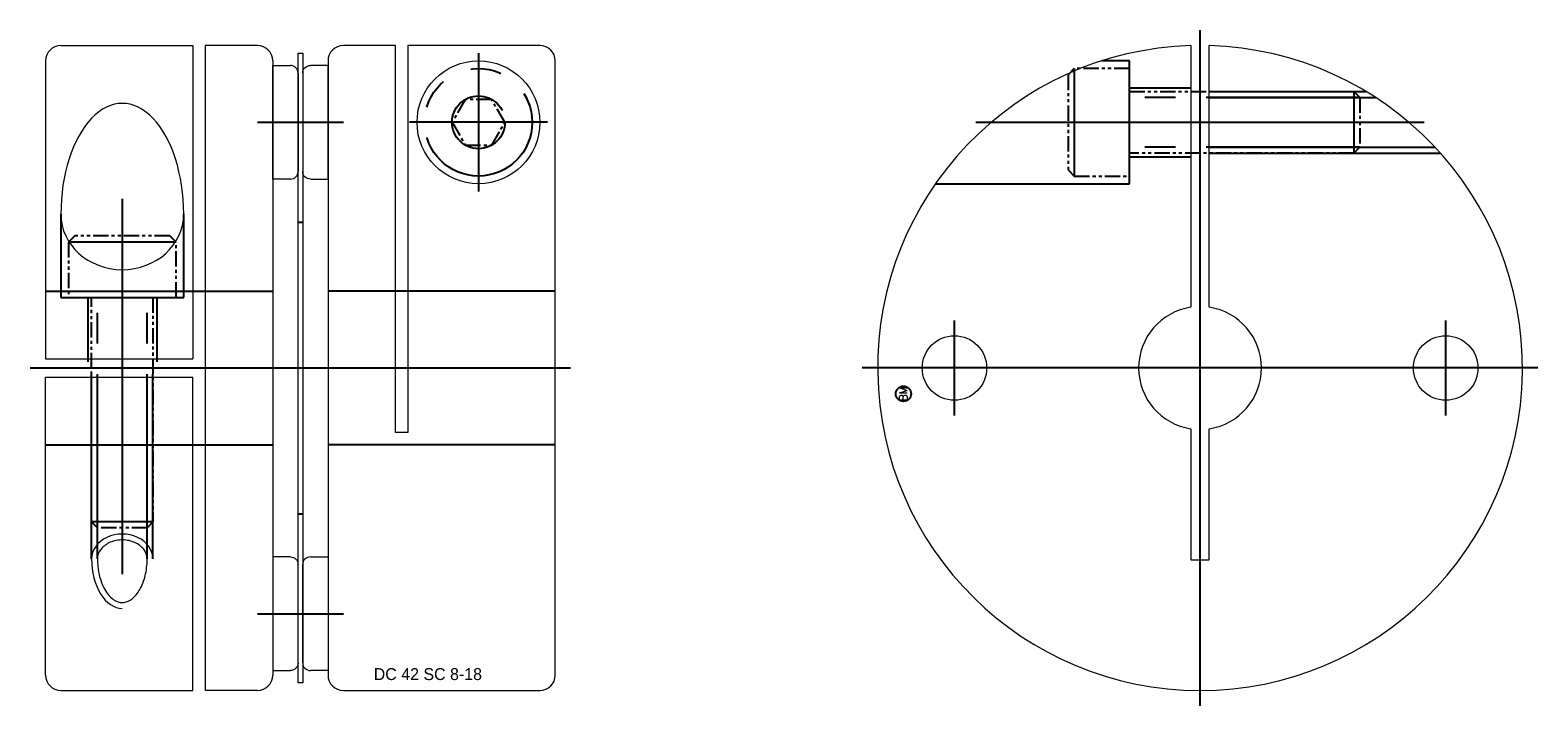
# Model space of a CAD drawing. Extents: x -1063.5 to -965.3, y 1781 to 1825.
import ezdxf
from ezdxf.enums import TextEntityAlignment as Align

# ---------------------------------------------------------------- set-up
doc = ezdxf.new("R2010")
doc.units = 0
doc.header["$LTSCALE"] = 8
for name, pattern in [('CENTER', [50.8, 31.75, -6.35, 6.35, -6.35]), ('HIDDEN', [9.525, 6.35, -3.175]), ('PHANTOM', [2.5, 1.25, -0.25, 0.25, -0.25, 0.25, -0.25])]:
    doc.linetypes.add(name, pattern=pattern)
doc.layers.get('0').update_dxf_attribs({"linetype": 'CONTINUOUS', "lineweight": 18})
for name, color, linetype in [('BOM', 6, 'CONTINUOUS'), ('CENTER', 1, 'CENTER'), ('HIDDEN', 2, 'HIDDEN'), ('PHANTOM', 6, 'PHANTOM')]:
    doc.layers.add(name, color=color, linetype=linetype)
doc.layers.add('THIN', color=3, linetype='CONTINUOUS', lineweight=5)
doc.styles.add('ADESK1', font='romans')

# ---------------------------------------------------------------- blocks, each defined once
blk = doc.blocks.new('MCLBM2')
blk.add_circle((0, 0), 0.5)
at = {"style": 'ADESK1'}
blk.add_text('BM', height=0.5, dxfattribs=at).set_placement((0, 0), align=Align.MIDDLE)
at = {"style": 'ADESK1', "flags": 1}
for tag, p in [('NAME', (0, -1)), ('ENAME', (0, -2)), ('SPEC', (0, -3)), ('MATERIAL', (0, -4)), ('QTY', (0, -5)), ('WEIGHT', (0, -6)), ('PRICE', (0, -7)), ('REMARK', (0, -8)), ('USER1', (0, -9)), ('USER2', (0, -10)), ('USER3', (0, -11)), ('USER4', (0, -12)), ('USER5', (0, -13)), ('USER6', (0, -14))]:
    blk.add_attdef(tag, p, '', height=0.5, dxfattribs=at)

msp = doc.modelspace()

# ---------------------------------------------------------------- linework, layer by layer
for p, q in [((-1061.502, 1823.968), (-1052.902, 1823.968)), ((-1052.902, 1823.968), (-1052.902, 1803.568)), ((-1052.102, 1823.968), (-1052.102, 1781.968)), ((-1048.702, 1823.968), (-1052.102, 1823.968)), ((-1039.702, 1823.968), (-1043.102, 1823.968)), ((-1039.702, 1798.768), (-1039.702, 1823.968)), ((-1030.302, 1823.968), (-1038.902, 1823.968)), ((-1038.902, 1823.968), (-1038.902, 1798.768)), ((-987.902, 1823.959), (-987.902, 1806.923)), ((-986.702, 1806.923), (-986.702, 1823.959)), ((-1062.502, 1822.968), (-1062.502, 1803.568)), ((-1047.702, 1822.968), (-1047.702, 1782.968)), ((-1047.702, 1822.668), (-1046.552, 1822.668)), ((-1047.702, 1815.268), (-1047.702, 1822.668)), ((-1046.052, 1823.468), (-1045.752, 1823.468)), ((-1046.052, 1782.468), (-1046.052, 1823.468)), ((-1045.752, 1823.468), (-1045.752, 1782.468)), ((-1044.102, 1822.968), (-1044.102, 1782.968)), ((-1029.302, 1782.968), (-1029.302, 1822.968)), ((-1046.052, 1822.168), (-1046.052, 1815.768)), ((-1046.552, 1815.268), (-1047.702, 1815.268)), ((-1062.502, 1803.568), (-1052.902, 1803.568)), ((-1062.502, 1802.368), (-1052.902, 1802.368)), ((-1062.502, 1782.968), (-1062.502, 1802.368)), ((-1052.902, 1781.968), (-1052.902, 1802.368)), ((-1038.902, 1798.768), (-1039.702, 1798.768)), ((-1045.252, 1790.668), (-1044.102, 1790.668)), ((-1044.102, 1790.668), (-1044.102, 1783.268)), ((-1045.752, 1783.768), (-1045.752, 1790.168)), ((-1045.752, 1782.468), (-1046.052, 1782.468)), ((-1044.102, 1783.268), (-1045.252, 1783.268)), ((-1061.502, 1781.968), (-1052.902, 1781.968)), ((-1048.702, 1781.968), (-1052.102, 1781.968)), ((-1043.102, 1781.968), (-1030.302, 1781.968))]:
    msp.add_line(p, q)
at = {"extrusion": (1.22461e-16, -2.99932e-32, -1)}
for p, q in [((-1044.102, 1822.668), (-1045.252, 1822.668)), ((-1044.102, 1815.268), (-1044.102, 1822.668)), ((-1045.752, 1822.168), (-1045.752, 1815.768)), ((-1045.252, 1815.268), (-1044.102, 1815.268))]:
    msp.add_line(p, q, dxfattribs=at)
at = {"extrusion": (-2.99932e-32, -1.22461e-16, -1)}
for p, q in [((-1046.552, 1790.668), (-1047.702, 1790.668)), ((-1047.702, 1790.668), (-1047.702, 1783.268)), ((-1046.052, 1783.768), (-1046.052, 1790.168)), ((-1047.702, 1783.268), (-1046.552, 1783.268))]:
    msp.add_line(p, q, dxfattribs=at)
msp.add_lwpolyline([(-987.902, 1799.013), (-987.902, 1790.468), (-986.702, 1790.468), (-986.702, 1799.013)])
for centre, radius in [((-1034.302, 1818.968), 4), ((-1003.302, 1802.968), 2.1), ((-971.302, 1802.968), 2.1)]:
    msp.add_circle(centre, radius)
for centre, radius, start, end in [((-1061.502, 1822.968), 1, 90, 180), ((-1048.702, 1822.968), 1, 0, 90), ((-1043.102, 1822.968), 1, 90, 180), ((-1030.302, 1822.968), 1, 0, 90), ((-987.302, 1802.968), 21, 91.63725, 88.36275), ((-1046.552, 1822.168), 0.5, 0, 90), ((-1046.552, 1815.768), 0.5, 270, 0), ((-987.302, 1802.968), 4, 98.62693, 261.37307), ((-987.302, 1802.968), 4, 278.62693, 81.37307), ((-1045.252, 1790.168), 0.5, 90, 180), ((-1045.252, 1783.768), 0.5, 180, 270), ((-1061.502, 1782.968), 1, 180, 270), ((-1048.702, 1782.968), 1, 270, 0), ((-1043.102, 1782.968), 1, 180, 270), ((-1030.302, 1782.968), 1, 270, 0)]:
    msp.add_arc(centre, radius, start, end)
at = {"extrusion": (1.22461e-16, -2.99932e-32, -1)}
for centre, start, end in [((1045.252, 1822.168), 0, 90), ((1045.252, 1815.768), 270, 0)]:
    msp.add_arc(centre, 0.5, start, end, dxfattribs=at)
at = {"extrusion": (-2.99932e-32, -1.22461e-16, -1)}
for centre, start, end in [((1046.552, 1790.168), 90, 180), ((1046.552, 1783.768), 180, 270)]:
    msp.add_arc(centre, 0.5, start, end, dxfattribs=at)
at = {"ltscale": 0.1}
for major_axis, ratio, start_param, end_param in [((0, 7.22), 0.553988, 4.712389, 7.853982), ((4, 0), 0.902547, 3.141593, 6.283185)]:
    msp.add_ellipse((-1057.502, 1812.981), major_axis=major_axis, ratio=ratio, start_param=start_param, end_param=end_param, dxfattribs=at)
for points, knots in [([(-1055.881, 1790.539), (-1055.881, 1790.729), (-1055.939, 1790.92), (-1056.179, 1791.275), (-1056.361, 1791.437), (-1056.818, 1791.675), (-1057.091, 1791.751), (-1057.651, 1791.786), (-1057.938, 1791.745), (-1058.442, 1791.563), (-1058.66, 1791.423), (-1058.973, 1791.092), (-1059.07, 1790.904), (-1059.118, 1790.657), (-1059.123, 1790.598), (-1059.123, 1790.539)], [0, 0, 0, 0, 0.497817, 0.497817, 0.995633, 0.995633, 1.49345, 1.49345, 1.991267, 1.991267, 2.489084, 2.489084, 2.9869, 2.9869, 3.141593, 3.141593, 3.141593, 3.141593]), ([(-1059.123, 1790.539), (-1059.123, 1790.251), (-1059.097, 1789.963), (-1058.966, 1789.255), (-1058.824, 1788.857), (-1058.461, 1788.223), (-1058.241, 1787.989), (-1057.846, 1787.744), (-1057.673, 1787.694), (-1057.333, 1787.694), (-1057.16, 1787.743), (-1056.808, 1787.961), (-1056.631, 1788.132), (-1056.317, 1788.59), (-1056.18, 1788.876), (-1055.978, 1789.518), (-1055.913, 1789.874), (-1055.884, 1790.338), (-1055.881, 1790.439), (-1055.881, 1790.539)], [1.570796, 1.570796, 1.570796, 1.570796, 1.860192, 1.860192, 2.316703, 2.316703, 2.773215, 2.773215, 3.140859, 3.140859, 3.508503, 3.508503, 3.876147, 3.876147, 4.243791, 4.243791, 4.611435, 4.611435, 4.712389, 4.712389, 4.712389, 4.712389])]:
    msp.add_open_spline(points, degree=3, knots=knots, dxfattribs=at)
at = {"layer": 'CENTER'}
for p, q in [((-987.302, 1780.968), (-987.302, 1824.968)), ((-1034.302, 1823.468), (-1034.302, 1814.468)), ((-1048.702, 1818.968), (-1043.102, 1818.968)), ((-1029.802, 1818.968), (-1038.802, 1818.968)), ((-1001.904, 1818.968), (-972.701, 1818.968)), ((-1057.502, 1813.981), (-1057.502, 1789.539)), ((-1003.302, 1799.868), (-1003.302, 1806.068)), ((-971.302, 1799.868), (-971.302, 1806.068)), ((-1063.502, 1802.968), (-1028.302, 1802.968)), ((-965.302, 1802.968), (-1009.302, 1802.968)), ((-1000.202, 1802.968), (-1006.402, 1802.968)), ((-968.202, 1802.968), (-974.402, 1802.968))]:
    msp.add_line(p, q, dxfattribs=at)
at = {"layer": 'CENTER', "extrusion": (-2.99932e-32, -1.22461e-16, -1)}
msp.add_line((-1048.702, 1786.968), (-1043.102, 1786.968), dxfattribs=at)
at = {"layer": 'HIDDEN'}
for p, q in [((-991.902, 1821.218), (-987.902, 1821.218)), ((-986.702, 1820.968), (-976.485, 1820.968)), ((-986.702, 1820.589), (-975.879, 1820.589)), ((-991.902, 1816.718), (-987.902, 1816.718)), ((-986.702, 1817.347), (-971.997, 1817.347)), ((-986.702, 1816.968), (-971.65, 1816.968)), ((-1061.502, 1812.981), (-1061.502, 1807.568)), ((-1053.502, 1807.568), (-1053.502, 1812.981)), ((-1046.052, 1812.468), (-1045.752, 1812.468)), ((-1062.502, 1807.968), (-1047.702, 1807.968)), ((-1029.302, 1807.968), (-1044.102, 1807.968)), ((-1061.502, 1807.568), (-1053.502, 1807.568)), ((-1059.752, 1807.568), (-1059.752, 1803.368)), ((-1055.252, 1807.568), (-1055.252, 1803.368)), ((-1059.502, 1790.539), (-1059.502, 1802.568)), ((-1059.123, 1790.539), (-1059.123, 1802.568)), ((-1055.881, 1790.539), (-1055.881, 1802.568)), ((-1055.502, 1790.539), (-1055.502, 1802.568))]:
    msp.add_line(p, q, dxfattribs=at)
at = {"layer": 'HIDDEN', "extrusion": (-2.99932e-32, -1.22461e-16, -1)}
for p, q in [((-1062.502, 1797.968), (-1047.702, 1797.968)), ((-1029.302, 1797.968), (-1044.102, 1797.968)), ((-1046.052, 1793.468), (-1045.752, 1793.468))]:
    msp.add_line(p, q, dxfattribs=at)
at = {"layer": 'HIDDEN'}
msp.add_lwpolyline([(-1004.536, 1814.968), (-991.902, 1814.968), (-991.902, 1822.968), (-993.705, 1822.968)], dxfattribs=at)
at = {"layer": 'PHANTOM'}
for p, q in [((-995.502, 1822.468), (-995.502, 1815.468)), ((-977.281, 1820.968), (-977.281, 1816.968)), ((-976.902, 1820.589), (-991.902, 1820.589)), ((-976.902, 1817.347), (-991.902, 1817.347)), ((-1054.002, 1811.168), (-1061.002, 1811.168)), ((-1059.123, 1792.568), (-1059.123, 1807.568)), ((-1055.881, 1792.568), (-1055.881, 1807.568)), ((-1055.502, 1792.947), (-1059.502, 1792.947))]:
    msp.add_line(p, q, dxfattribs=at)
at = {"layer": 'PHANTOM', "ltscale": 0.1}
for points in [[(-991.902, 1822.468), (-995.502, 1822.468), (-995.902, 1822.068), (-995.902, 1815.868), (-995.502, 1815.468), (-991.902, 1815.468)], [(-1032.582, 1818.968), (-1033.442, 1820.457), (-1035.162, 1820.457), (-1036.022, 1818.968), (-1035.162, 1817.478), (-1033.442, 1817.478)], [(-1054.002, 1807.568), (-1054.002, 1811.168), (-1054.402, 1811.568), (-1060.602, 1811.568), (-1061.002, 1811.168), (-1061.002, 1807.568)]]:
    msp.add_lwpolyline(points, close=True, dxfattribs=at)
for points in [[(-991.902, 1820.968), (-977.281, 1820.968), (-976.902, 1820.589), (-976.902, 1817.347), (-977.281, 1816.968), (-991.902, 1816.968)], [(-1055.502, 1807.568), (-1055.502, 1792.947), (-1055.881, 1792.568), (-1059.123, 1792.568), (-1059.502, 1792.947), (-1059.502, 1807.568)]]:
    msp.add_lwpolyline(points, dxfattribs=at)
at = {"layer": 'PHANTOM'}
for radius in [3.5, 1.72]:
    msp.add_circle((-1034.302, 1818.968), radius, dxfattribs=at)
at = {"layer": 'THIN', "ltscale": 0.1}
for major_axis, ratio, start_param in [((2, 0), 0.80597, 0), ((0, 3.224), 0.62037, 1.570796)]:
    msp.add_ellipse((-1057.502, 1790.539), major_axis=major_axis, ratio=ratio, start_param=start_param, end_param=3.141593, dxfattribs=at)

# ---------------------------------------------------------------- block references
at = {"layer": 'BOM', "rotation": 90}
msp.add_blockref('MCLBM2', (-1006.622, 1801.288), dxfattribs=at)

# ---------------------------------------------------------------- texts
at = {"ltscale": 0.6, "insert": (-1041.124, 1783.424), "char_height": 0.7776, "attachment_point": 1}
msp.add_mtext('DC 42 SC 8-18', dxfattribs=at)

doc.saveas('drawing.dxf')
